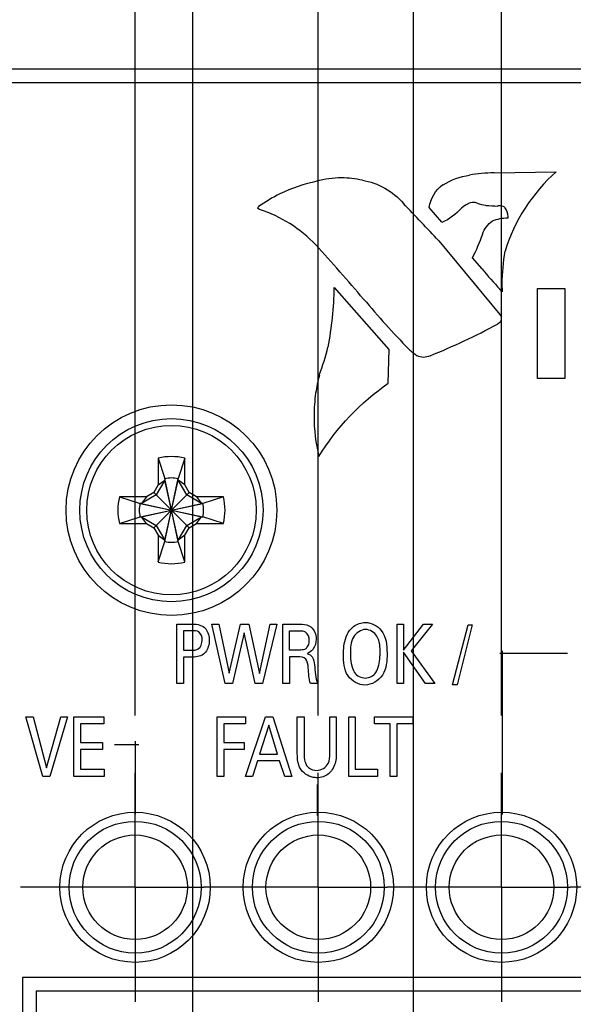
# Model space of a CAD drawing. Header units: inches. Extents: x 0.2 to 16.8, y 0.2 to 10.8.
# Tile 17 of 28: x 8.2 to 8.8, y 7.2 to 8.3. Entities that reach past the tile are written whole.
import ezdxf

# ---------------------------------------------------------------- set-up
doc = ezdxf.new("R2010")
doc.units = ezdxf.units.IN
doc.header["$LTSCALE"] = 0.935
doc.header["$MEASUREMENT"] = 0
doc.linetypes.add('CENTER', pattern=[0.6, 0.375, -0.075, 0.075, -0.075])
doc.layers.get('0').update_dxf_attribs({"linetype": 'CONTINUOUS'})
doc.layers.add('DEFAULT_1', color=7, linetype='CENTER')
doc.layers.add('DIMENSIONS', color=7, linetype='CONTINUOUS')
doc.styles.get("Standard").update_dxf_attribs({"font": 'txt', "width": 0.8})
doc.dimstyles.new('DIMSTYLE_1', dxfattribs={"dimtxt": 0.125, "dimasz": 0.18, "dimexe": 0.125, "dimexo": 0.0625, "dimgap": 0.09, "dimtad": 0, "dimtih": 1, "dimtoh": 1, "dimdec": 3, "dimzin": 4, "dimdsep": 46, "dimtxsty": 'STANDARD', "dimblk": '_FILLED', "dimblk1": '_FILLED', "dimblk2": '_FILLED', "dimcen": 0.09, "dimadec": 0, "dimazin": 0, "dimtp": 0.001, "dimtm": 0.001, "dimtfac": 1, "dimtdec": 3, "dimtofl": 0, "dimtmove": 0, "dimatfit": 3, "dimldrblk": '_FILLED', "dimfxl": 1, "dimtolj": 1, "dimtzin": 4, "dimarcsym": 0})

# ---------------------------------------------------------------- blocks, each defined once
blk = doc.blocks.new('*D13')
at = {"layer": 'DIMENSIONS', "color": 2, "linetype": 'CONTINUOUS'}
blk.add_line((7.8653, 6.8823), (7.8653, 8.865), dxfattribs=at)
at = {"layer": 'DIMENSIONS', "color": 2, "linetype": 'CONTINUOUS', "insert": (7.8028, 8.9275), "char_height": 0.125, "width": 1.325, "attachment_point": 1, "rotation": 90, "line_spacing_factor": 0.9}
blk.add_mtext('2.401{\\Ftxt.shx;\\W1.000000;\\H0.125000; }[60.99]', dxfattribs=at)
blk = doc.blocks.new('_FILLED')
at = {"color": 0, "linetype": 'BYBLOCK'}
blk.add_solid([(0, 0), (-1, 0.1736), (-1, -0.1736)], dxfattribs=at)
blk = doc.blocks.new('*D14')
at = {"layer": 'DIMENSIONS', "color": 2, "linetype": 'CONTINUOUS'}
for p, q in [((8.222, 8.6996), (8.222, 8.865)), ((8.3778, 8.6303), (8.222, 8.6996)), ((8.3778, 6.9878), (8.3778, 8.6303))]:
    blk.add_line(p, q, dxfattribs=at)
at = {"layer": 'DIMENSIONS', "color": 2, "linetype": 'CONTINUOUS', "insert": (8.1595, 8.9275), "char_height": 0.125, "width": 1.325, "attachment_point": 1, "rotation": 90, "line_spacing_factor": 0.9}
blk.add_mtext('1.889{\\Ftxt.shx;\\W1.000000;\\H0.125000; }[47.97]', dxfattribs=at)
blk = doc.blocks.new('*D15')
at = {"layer": 'DIMENSIONS', "color": 2, "linetype": 'CONTINUOUS'}
for p, q in [((8.6187, 7.1441), (8.6187, 8.865)), ((8.7128, 7.1307), (8.6187, 7.1441)), ((8.7128, 6.9878), (8.7128, 7.1307))]:
    blk.add_line(p, q, dxfattribs=at)
at = {"layer": 'DIMENSIONS', "color": 2, "linetype": 'CONTINUOUS', "insert": (8.5562, 8.9275), "char_height": 0.125, "width": 1.325, "attachment_point": 1, "rotation": 90, "line_spacing_factor": 0.9}
blk.add_mtext('1.554{\\Ftxt.shx;\\W1.000000;\\H0.125000; }[39.46]', dxfattribs=at)
blk = doc.blocks.new('*D18')
at = {"layer": 'DIMENSIONS', "color": 2, "linetype": 'CONTINUOUS'}
for p, q in [((8.8143, 8.6997), (8.8143, 8.865)), ((8.7148, 8.6582), (8.8143, 8.6997)), ((8.7148, 7.4963), (8.7148, 8.6582))]:
    blk.add_line(p, q, dxfattribs=at)
at = {"layer": 'DIMENSIONS', "color": 2, "linetype": 'CONTINUOUS', "insert": (8.7518, 8.9275), "char_height": 0.125, "width": 1.325, "attachment_point": 1, "rotation": 90, "line_spacing_factor": 0.9}
blk.add_mtext('1.552{\\Ftxt.shx;\\W1.000000;\\H0.125000; }[39.41]', dxfattribs=at)
blk = doc.blocks.new('*D19')
at = {"layer": 'DIMENSIONS', "color": 2, "linetype": 'CONTINUOUS'}
for p, q in [((8.4233, 8.7035), (8.4233, 8.865)), ((8.5148, 8.6544), (8.4233, 8.7035)), ((8.5148, 7.4963), (8.5148, 8.6544))]:
    blk.add_line(p, q, dxfattribs=at)
at = {"layer": 'DIMENSIONS', "color": 2, "linetype": 'CONTINUOUS', "insert": (8.3608, 8.9275), "char_height": 0.125, "width": 1.325, "attachment_point": 1, "rotation": 90, "line_spacing_factor": 0.9}
blk.add_mtext('1.752{\\Ftxt.shx;\\W1.000000;\\H0.125000; }[44.49]', dxfattribs=at)
blk = doc.blocks.new('*D20')
at = {"layer": 'DIMENSIONS', "color": 2, "linetype": 'CONTINUOUS'}
for p, q in [((8.0501, 8.7049), (8.0501, 8.865)), ((8.3148, 8.5745), (8.0501, 8.7049)), ((8.3148, 7.4963), (8.3148, 8.5745))]:
    blk.add_line(p, q, dxfattribs=at)
at = {"layer": 'DIMENSIONS', "color": 2, "linetype": 'CONTINUOUS', "insert": (7.9876, 8.9275), "char_height": 0.125, "width": 1.325, "attachment_point": 1, "rotation": 90, "line_spacing_factor": 0.9}
blk.add_mtext('1.952{\\Ftxt.shx;\\W1.000000;\\H0.125000; }[49.57]', dxfattribs=at)

msp = doc.modelspace()

# ---------------------------------------------------------------- linework, layer by layer
at = {"color": 7, "linetype": 'CONTINUOUS'}
for p, q in [((10.7593, 8.2021), (7.5733, 8.2021)), ((10.1307, 8.1871), (8.0018, 8.1871)), ((8.34, 7.7773), (8.34, 7.7481)), ((8.34, 7.7773), (8.3473, 7.755)), ((8.3691, 7.7773), (8.3618, 7.755)), ((8.3691, 7.7481), (8.3691, 7.7773)), ((8.3473, 7.7535), (8.3379, 7.7373)), ((8.34, 7.7481), (8.3473, 7.7535)), ((8.3473, 7.6863), (8.3618, 7.755)), ((8.3473, 7.755), (8.3473, 7.7535)), ((8.3618, 7.6863), (8.3473, 7.755)), ((8.3473, 7.6878), (8.3618, 7.7535)), ((8.3618, 7.6878), (8.3473, 7.7535)), ((8.3618, 7.7535), (8.3618, 7.755)), ((8.3712, 7.7373), (8.3618, 7.7535)), ((8.3691, 7.7481), (8.3618, 7.7535)), ((8.34, 7.7481), (8.3352, 7.7399)), ((8.3738, 7.7399), (8.3691, 7.7481)), ((8.2979, 7.7352), (8.3202, 7.7279)), ((8.3271, 7.7352), (8.2979, 7.7352)), ((8.3379, 7.7373), (8.3217, 7.7279)), ((8.3271, 7.7352), (8.3217, 7.7279)), ((8.3352, 7.7399), (8.3271, 7.7352)), ((8.3352, 7.7013), (8.3738, 7.7399)), ((8.3738, 7.7013), (8.3352, 7.7399)), ((8.3874, 7.7279), (8.3712, 7.7373)), ((8.382, 7.7352), (8.3738, 7.7399)), ((8.382, 7.7352), (8.3874, 7.7279)), ((8.4112, 7.7352), (8.382, 7.7352)), ((8.4112, 7.7352), (8.3889, 7.7279)), ((8.3202, 7.7279), (8.3889, 7.7134)), ((8.3202, 7.7134), (8.3889, 7.7279)), ((8.3217, 7.7279), (8.3202, 7.7279)), ((8.3217, 7.7279), (8.3874, 7.7134)), ((8.3217, 7.7134), (8.3874, 7.7279)), ((8.3889, 7.7279), (8.3874, 7.7279)), ((8.2979, 7.7061), (8.3202, 7.7134)), ((8.3202, 7.7134), (8.3217, 7.7134)), ((8.3271, 7.7061), (8.3217, 7.7134)), ((8.3217, 7.7134), (8.3379, 7.704)), ((8.3712, 7.704), (8.3874, 7.7134)), ((8.382, 7.7061), (8.3874, 7.7134)), ((8.3874, 7.7134), (8.3889, 7.7134)), ((8.4112, 7.7061), (8.3889, 7.7134)), ((8.2979, 7.7061), (8.3271, 7.7061)), ((8.3271, 7.7061), (8.3352, 7.7013)), ((8.3352, 7.7013), (8.34, 7.6932)), ((8.3379, 7.704), (8.3473, 7.6878)), ((8.3618, 7.6878), (8.3712, 7.704)), ((8.3691, 7.6932), (8.3738, 7.7013)), ((8.3738, 7.7013), (8.382, 7.7061)), ((8.382, 7.7061), (8.4112, 7.7061)), ((8.34, 7.6932), (8.34, 7.664)), ((8.34, 7.6932), (8.3473, 7.6878)), ((8.3473, 7.6878), (8.3473, 7.6863)), ((8.3691, 7.6932), (8.3618, 7.6878)), ((8.3618, 7.6863), (8.3618, 7.6878)), ((8.3691, 7.664), (8.3691, 7.6932)), ((8.34, 7.664), (8.3473, 7.6863)), ((8.3691, 7.664), (8.3618, 7.6863)), ((8.1918, 7.2102), (8.1918, 6.3902)), ((9.4798, 7.2102), (8.1918, 7.2102)), ((8.2068, 7.1952), (8.2068, 6.4052)), ((9.4648, 7.1952), (8.2068, 7.1952))]:
    msp.add_line(p, q, dxfattribs=at)
at = {"color": 40, "linetype": 'CONTINUOUS'}
for p, q in [((8.7068, 8.0889), (8.7745, 8.09)), ((8.7114, 8.0528), (8.7106, 8.0528)), ((8.6496, 8.0349), (8.6359, 8.0509)), ((8.7219, 8.0395), (8.722, 8.0409)), ((8.6463, 8.0147), (8.7128, 7.9342)), ((8.6936, 7.9841), (8.6831, 7.9962)), ((8.7152, 7.9677), (8.7154, 7.959)), ((8.592, 7.8959), (8.5323, 7.9637)), ((8.7156, 7.959), (8.713, 7.9618)), ((8.7541, 7.8645), (8.7541, 7.9627)), ((8.7541, 7.9627), (8.7837, 7.9627)), ((8.7837, 7.9627), (8.7837, 7.8645)), ((8.7129, 7.9342), (8.7146, 7.9313)), ((8.7144, 7.9298), (8.7141, 7.9267)), ((8.7144, 7.9314), (8.7144, 7.9298)), ((8.5912, 7.8593), (8.592, 7.8959)), ((8.7837, 7.8645), (8.7541, 7.8645)), ((8.3603, 7.5312), (8.3603, 7.5962)), ((8.3603, 7.5962), (8.3777, 7.5962)), ((8.4133, 7.5312), (8.3985, 7.5962)), ((8.3985, 7.5962), (8.4062, 7.5962)), ((8.4062, 7.5962), (8.4175, 7.5427)), ((8.4175, 7.5427), (8.4299, 7.5962)), ((8.4299, 7.5962), (8.4388, 7.5962)), ((8.4388, 7.5962), (8.4506, 7.5422)), ((8.4506, 7.5422), (8.4624, 7.5962)), ((8.4694, 7.5962), (8.454, 7.5312)), ((8.4624, 7.5962), (8.4694, 7.5962)), ((8.4762, 7.5312), (8.4762, 7.5962)), ((8.4762, 7.5962), (8.4947, 7.5962)), ((8.6007, 7.5312), (8.6007, 7.5962)), ((8.6007, 7.5962), (8.6078, 7.5962)), ((8.6078, 7.5677), (8.6295, 7.5962)), ((8.6078, 7.5962), (8.6078, 7.5677)), ((8.6394, 7.5962), (8.6161, 7.5671)), ((8.6295, 7.5962), (8.6394, 7.5962)), ((8.6614, 7.5297), (8.6783, 7.5954)), ((8.6829, 7.5954), (8.6662, 7.5297)), ((8.6783, 7.5954), (8.6829, 7.5954)), ((8.3675, 7.5889), (8.3675, 7.5676)), ((8.3776, 7.5889), (8.3675, 7.5889)), ((8.434, 7.5867), (8.4211, 7.5312)), ((8.446, 7.5312), (8.434, 7.5867)), ((8.4831, 7.5886), (8.4831, 7.5682)), ((8.4945, 7.5886), (8.4831, 7.5886)), ((8.3675, 7.5676), (8.3761, 7.5676)), ((8.3675, 7.5601), (8.3675, 7.5312)), ((8.3759, 7.5601), (8.3675, 7.5601)), ((8.4831, 7.5682), (8.4945, 7.5682)), ((8.4833, 7.5605), (8.4833, 7.5312)), ((8.4924, 7.5605), (8.4833, 7.5605)), ((8.6078, 7.5657), (8.6078, 7.5312)), ((8.6318, 7.5312), (8.6078, 7.5657)), ((8.6161, 7.5671), (8.6419, 7.5312)), ((8.7869, 7.5639), (8.7128, 7.5639)), ((8.7153, 7.5668), (8.7153, 7.3882)), ((8.3675, 7.5312), (8.3603, 7.5312)), ((8.4211, 7.5312), (8.4133, 7.5312)), ((8.454, 7.5312), (8.446, 7.5312)), ((8.4833, 7.5312), (8.4762, 7.5312)), ((8.5138, 7.5312), (8.5061, 7.5312)), ((8.6078, 7.5312), (8.6007, 7.5312)), ((8.6419, 7.5312), (8.6318, 7.5312)), ((8.6662, 7.5297), (8.6614, 7.5297)), ((8.214, 7.4298), (8.1955, 7.4949)), ((8.1955, 7.4949), (8.2035, 7.4949)), ((8.2035, 7.4949), (8.2182, 7.4393)), ((8.2182, 7.4393), (8.2338, 7.4949)), ((8.2411, 7.4949), (8.2219, 7.4298)), ((8.2338, 7.4949), (8.2411, 7.4949)), ((8.248, 7.4298), (8.248, 7.4949)), ((8.248, 7.4949), (8.2806, 7.4949)), ((8.2806, 7.4949), (8.2806, 7.4872)), ((8.4044, 7.4298), (8.4044, 7.4948)), ((8.4044, 7.4948), (8.4354, 7.4948)), ((8.4354, 7.4298), (8.4573, 7.4948)), ((8.4354, 7.4948), (8.4354, 7.4871)), ((8.4573, 7.4948), (8.465, 7.4948)), ((8.465, 7.4948), (8.486, 7.4298)), ((8.4919, 7.4552), (8.4919, 7.4948)), ((8.4919, 7.4948), (8.4992, 7.4948)), ((8.4992, 7.4948), (8.4992, 7.4545)), ((8.5274, 7.4549), (8.5274, 7.4948)), ((8.5274, 7.4948), (8.5344, 7.4948)), ((8.5344, 7.4948), (8.5344, 7.4547)), ((8.548, 7.4298), (8.548, 7.4948)), ((8.548, 7.4948), (8.5551, 7.4948)), ((8.5551, 7.4948), (8.5551, 7.4378)), ((8.576, 7.4871), (8.576, 7.4948)), ((8.576, 7.4948), (8.618, 7.4948)), ((8.618, 7.4948), (8.618, 7.4871)), ((8.2552, 7.4872), (8.2552, 7.4669)), ((8.2806, 7.4872), (8.2552, 7.4872)), ((8.4118, 7.4871), (8.4118, 7.4669)), ((8.4354, 7.4871), (8.4118, 7.4871)), ((8.4608, 7.4859), (8.4507, 7.454)), ((8.4704, 7.454), (8.4608, 7.4859)), ((8.5934, 7.4871), (8.576, 7.4871)), ((8.5934, 7.4298), (8.5934, 7.4871)), ((8.6006, 7.4871), (8.6006, 7.4298)), ((8.618, 7.4871), (8.6006, 7.4871)), ((8.2552, 7.4669), (8.2794, 7.4669)), ((8.2794, 7.4669), (8.2794, 7.4594)), ((8.319, 7.4644), (8.2922, 7.4644)), ((8.3149, 7.4684), (8.3149, 7.3885)), ((8.4118, 7.4669), (8.434, 7.4669)), ((8.434, 7.4669), (8.434, 7.4593)), ((8.2552, 7.4594), (8.2552, 7.4378)), ((8.2794, 7.4594), (8.2552, 7.4594)), ((8.4118, 7.4593), (8.4118, 7.4298)), ((8.434, 7.4593), (8.4118, 7.4593)), ((8.4507, 7.454), (8.4704, 7.454)), ((8.4484, 7.4467), (8.4428, 7.4298)), ((8.4725, 7.4467), (8.4484, 7.4467)), ((8.4782, 7.4298), (8.4725, 7.4467)), ((8.2219, 7.4298), (8.214, 7.4298)), ((8.2812, 7.4298), (8.248, 7.4298)), ((8.2552, 7.4378), (8.2812, 7.4378)), ((8.2812, 7.4378), (8.2812, 7.4298)), ((8.4118, 7.4298), (8.4044, 7.4298)), ((8.4428, 7.4298), (8.4354, 7.4298)), ((8.486, 7.4298), (8.4782, 7.4298)), ((8.5793, 7.4298), (8.548, 7.4298)), ((8.5551, 7.4378), (8.5793, 7.4378)), ((8.5793, 7.4378), (8.5793, 7.4298)), ((8.6006, 7.4298), (8.5934, 7.4298)), ((8.5136, 7.421), (8.5136, 7.3873))]:
    msp.add_line(p, q, dxfattribs=at)
at = {"color": 7, "linetype": 'CONTINUOUS'}
for centre, radius in [((8.3545, 7.7206), 0.115), ((8.3545, 7.7206), 0.1), ((8.3545, 7.7206), 0.0925), ((8.3148, 7.3088), 0.082), ((8.5148, 7.3088), 0.082), ((8.7148, 7.3088), 0.082), ((8.3148, 7.3088), 0.072), ((8.5148, 7.3088), 0.072), ((8.7148, 7.3088), 0.072), ((8.3148, 7.3088), 0.0571), ((8.5148, 7.3088), 0.0571), ((8.7148, 7.3088), 0.0571)]:
    msp.add_circle(centre, radius, dxfattribs=at)
at = {"color": 40, "linetype": 'CONTINUOUS'}
for centre, radius, start, end in [((8.7167, 7.8463), 0.243, 92.3878, 98.7736), ((8.5569, 7.8845), 0.2001, 102.6404, 114.7982), ((8.5401, 7.9786), 0.1048, 90.0615, 105.0221), ((8.54, 7.9791), 0.1043, 77.3054, 89.9845), ((8.5835, 7.8575), 0.2362, 117.9619, 124.5304), ((4.4158, 4.0385), 5.8059, 43.22566, 43.77982), ((8.703, 8.0964), 0.0432, 249.6997, 262.9848), ((8.7129, 8.1991), 0.1465, 264.0449, 269.0955), ((8.4566, 8.109), 0.2531, 333.5299, 339.8859), ((7.3421, 6.9285), 1.5934, 39.9185, 42.7601), ((8.9085, 7.9675), 0.1933, 169.3359, 179.9333), ((9.0186, 8.2477), 0.4185, 219.0626, 223.0936), ((8.1562, 7.97), 0.3761, 349.0618, 359.0516), ((9.3604, 8.6189), 1.0391, 219.9904, 224.0491), ((8.356, 8.5839), 0.7493, 292.0088, 298.2317), ((8.2809, 7.9581), 0.2515, 339.0411, 346.3354), ((8.6592, 7.9452), 0.0668, 227.0142, 236.9995), ((8.7515, 7.8087), 0.2429, 165.8682, 170.6113), ((8.6997, 7.8236), 0.1895, 172.488, 179.9978), ((8.6979, 7.8236), 0.1878, 180.0201, 193.7016)]:
    msp.add_arc(centre, radius, start, end, dxfattribs=at)
at = {"color": 7, "linetype": 'CONTINUOUS'}
for radius, start, end in [(0.0585, 75.5723, 104.4277), (0.0351, 78.0164, 101.9836), (0.0585, 165.5723, 194.4277), (0.0585, 345.5723, 14.4277), (0.0351, 168.0164, 191.9836), (0.0351, 348.0164, 11.9836), (0.0351, 258.0164, 281.9836), (0.0585, 255.5723, 284.4277)]:
    msp.add_arc((8.3545, 7.7206), radius, start, end, dxfattribs=at)
at = {"color": 40, "linetype": 'CONTINUOUS'}
for points in [[(8.651, 8.0758), (8.6595, 8.0814), (8.6697, 8.0851), (8.6798, 8.0862)], [(8.7745, 8.09), (8.7486, 8.0674), (8.7285, 8.0362), (8.7187, 8.0033)], [(8.5629, 8.0809), (8.5798, 8.0782), (8.5966, 8.0687), (8.6077, 8.0556)], [(8.6359, 8.0509), (8.6369, 8.0606), (8.6428, 8.0705), (8.6508, 8.0761)], [(8.6782, 8.0549), (8.6756, 8.0539), (8.6732, 8.0523), (8.6711, 8.0505)], [(8.6842, 8.0565), (8.6821, 8.0565), (8.68, 8.056), (8.6781, 8.055)], [(8.688, 8.0559), (8.6867, 8.0563), (8.6854, 8.0565), (8.6842, 8.0565)], [(8.7182, 8.0514), (8.7161, 8.0523), (8.7137, 8.0528), (8.7114, 8.0528)], [(8.4489, 8.0506), (8.4489, 8.0512), (8.4493, 8.0518), (8.4498, 8.0521)], [(8.4505, 8.0489), (8.4497, 8.0489), (8.4489, 8.0498), (8.4489, 8.0506)], [(8.512, 8.0102), (8.4955, 8.0279), (8.4736, 8.0416), (8.4505, 8.0489)], [(8.6711, 8.0504), (8.6652, 8.0438), (8.6578, 8.0383), (8.6497, 8.0347)], [(8.722, 8.0409), (8.722, 8.0445), (8.7205, 8.0484), (8.7182, 8.0512)], [(8.6941, 8.022), (8.6958, 8.0277), (8.6999, 8.0331), (8.7049, 8.0364)], [(8.7049, 8.0365), (8.7101, 8.0386), (8.7159, 8.0397), (8.7216, 8.0397)], [(8.7143, 7.9266), (8.7131, 7.9255), (8.7118, 7.9245), (8.7104, 7.9237)], [(8.6297, 7.8874), (8.6273, 7.8874), (8.6249, 7.888), (8.6228, 7.8891)], [(8.6369, 7.8892), (8.6347, 7.888), (8.6322, 7.8874), (8.6297, 7.8874)], [(8.5154, 7.7792), (8.5346, 7.8105), (8.5609, 7.8383), (8.5911, 7.8592)], [(8.3777, 7.5962), (8.3828, 7.5962), (8.3889, 7.595), (8.3919, 7.591)], [(8.3919, 7.591), (8.3946, 7.5875), (8.3958, 7.5827), (8.3958, 7.5783)], [(8.5067, 7.5931), (8.5105, 7.5901), (8.5125, 7.5847), (8.5125, 7.5799)], [(8.5125, 7.5799), (8.5125, 7.5758), (8.5113, 7.5715), (8.5088, 7.5684)], [(8.3958, 7.5783), (8.3958, 7.5739), (8.3944, 7.5691), (8.3917, 7.5657)], [(8.5088, 7.5684), (8.5072, 7.5664), (8.505, 7.5649), (8.5027, 7.5641)], [(8.5498, 7.5638), (8.5498, 7.5567), (8.5506, 7.5491), (8.5544, 7.5432)], [(8.5061, 7.5312), (8.5046, 7.5367), (8.5043, 7.5426), (8.5038, 7.5484)], [(8.5106, 7.5516), (8.5112, 7.5447), (8.512, 7.5378), (8.5138, 7.5312)], [(8.5544, 7.5432), (8.5568, 7.5396), (8.5616, 7.5373), (8.566, 7.5373)], [(8.566, 7.5373), (8.5703, 7.5373), (8.5751, 7.5396), (8.5775, 7.5432)]]:
    msp.add_open_spline(points, degree=3, dxfattribs=at)
for points, knots in [([(8.4947, 7.5962), (8.4956, 7.5962), (8.4997, 7.5962), (8.5041, 7.5952), (8.5067, 7.5931)], [0, 0, 0, 0, 0.197932, 1, 1, 1, 1]), ([(8.5489, 7.5892), (8.5502, 7.5908), (8.5548, 7.5957), (8.5617, 7.5979), (8.5663, 7.5979)], [0, 0, 0, 0, 0.310712, 1, 1, 1, 1]), ([(8.5664, 7.5903), (8.5612, 7.5903), (8.5498, 7.5822), (8.5498, 7.57), (8.5498, 7.5638)], [0, 0, 0, 0, 0.456497, 1, 1, 1, 1]), ([(8.5663, 7.5979), (8.5727, 7.5979), (8.5884, 7.5897), (8.5898, 7.5729), (8.5898, 7.5643)], [0, 0, 0, 0, 0.425498, 1, 1, 1, 1]), ([(8.5822, 7.5644), (8.5822, 7.5707), (8.5823, 7.5827), (8.5712, 7.5903), (8.5664, 7.5903)], [0, 0, 0, 0, 0.566314, 1, 1, 1, 1]), ([(8.3881, 7.5787), (8.3881, 7.5819), (8.3861, 7.5887), (8.3799, 7.5889), (8.3776, 7.5889)], [0, 0, 0, 0, 0.588459, 1, 1, 1, 1]), ([(8.5049, 7.5781), (8.5049, 7.5814), (8.5028, 7.5881), (8.4967, 7.5886), (8.4945, 7.5886)], [0, 0, 0, 0, 0.611661, 1, 1, 1, 1]), ([(8.5422, 7.5632), (8.5422, 7.5653), (8.5426, 7.5742), (8.5448, 7.5836), (8.5489, 7.5892)], [0, 0, 0, 0, 0.226074, 1, 1, 1, 1]), ([(8.3761, 7.5676), (8.3787, 7.5676), (8.3856, 7.5679), (8.3881, 7.5752), (8.3881, 7.5787)], [0, 0, 0, 0, 0.432781, 1, 1, 1, 1]), ([(8.4945, 7.5682), (8.4949, 7.5682), (8.4972, 7.5682), (8.4998, 7.5684), (8.5014, 7.5696)], [0, 0, 0, 0, 0.16109, 1, 1, 1, 1]), ([(8.5014, 7.5696), (8.5017, 7.5699), (8.5041, 7.572), (8.5049, 7.5754), (8.5049, 7.5781)], [0, 0, 0, 0, 0.140101, 1, 1, 1, 1]), ([(8.3917, 7.5657), (8.391, 7.5648), (8.387, 7.5606), (8.3805, 7.5601), (8.3759, 7.5601)], [0, 0, 0, 0, 0.191055, 1, 1, 1, 1]), ([(8.5038, 7.5484), (8.5035, 7.5517), (8.503, 7.5594), (8.4954, 7.5605), (8.4924, 7.5605)], [0, 0, 0, 0, 0.526457, 1, 1, 1, 1]), ([(8.5027, 7.5641), (8.5048, 7.5634), (8.5097, 7.5603), (8.5103, 7.5546), (8.5106, 7.5516)], [0, 0, 0, 0, 0.428338, 1, 1, 1, 1]), ([(8.5657, 7.5296), (8.5587, 7.5296), (8.543, 7.5388), (8.5422, 7.5552), (8.5422, 7.5632)], [0, 0, 0, 0, 0.466179, 1, 1, 1, 1]), ([(8.5898, 7.5643), (8.5898, 7.5562), (8.5889, 7.5395), (8.573, 7.5296), (8.5657, 7.5296)], [0, 0, 0, 0, 0.527049, 1, 1, 1, 1]), ([(8.5775, 7.5432), (8.5807, 7.5481), (8.5819, 7.5558), (8.5822, 7.563), (8.5822, 7.5644)], [0, 0, 0, 0, 0.804297, 1, 1, 1, 1]), ([(8.495, 7.4388), (8.4945, 7.4396), (8.4921, 7.4446), (8.4919, 7.4505), (8.4919, 7.4552)], [0, 0, 0, 0, 0.158877, 1, 1, 1, 1]), ([(8.4992, 7.4545), (8.4992, 7.453), (8.4993, 7.4491), (8.5002, 7.445), (8.5015, 7.4428)], [0, 0, 0, 0, 0.37402, 1, 1, 1, 1]), ([(8.5134, 7.4364), (8.5181, 7.4364), (8.5274, 7.4421), (8.5274, 7.4512), (8.5274, 7.4549)], [0, 0, 0, 0, 0.563986, 1, 1, 1, 1]), ([(8.5344, 7.4547), (8.5344, 7.4536), (8.5343, 7.4477), (8.5328, 7.4415), (8.5301, 7.4374)], [0, 0, 0, 0, 0.182859, 1, 1, 1, 1]), ([(8.5015, 7.4428), (8.5022, 7.4416), (8.5051, 7.4379), (8.5101, 7.4364), (8.5134, 7.4364)], [0, 0, 0, 0, 0.305414, 1, 1, 1, 1]), ([(8.5134, 7.4284), (8.5119, 7.4284), (8.5048, 7.429), (8.4978, 7.4337), (8.495, 7.4388)], [0, 0, 0, 0, 0.198595, 1, 1, 1, 1]), ([(8.5301, 7.4374), (8.529, 7.4356), (8.5246, 7.4306), (8.5178, 7.4284), (8.5134, 7.4284)], [0, 0, 0, 0, 0.326361, 1, 1, 1, 1])]:
    msp.add_open_spline(points, degree=3, knots=knots, dxfattribs=at)
at = {"layer": 'DEFAULT_1', "color": 7, "linetype": 'CENTER'}
for p, q in [((8.3148, 7.3088), (8.3148, 7.4338)), ((8.5148, 7.3088), (8.5148, 7.4338)), ((8.7148, 7.3088), (8.7148, 7.4338)), ((8.3148, 7.3088), (8.1898, 7.3088)), ((8.3148, 7.3088), (8.3148, 7.1838)), ((8.3148, 7.3088), (8.3898, 7.3088)), ((8.5148, 7.3088), (8.3898, 7.3088)), ((8.5148, 7.3088), (8.5148, 7.1838)), ((8.5148, 7.3088), (8.5898, 7.3088)), ((8.7148, 7.3088), (8.5898, 7.3088)), ((8.7148, 7.3088), (8.7148, 7.1838)), ((8.7148, 7.3088), (8.7898, 7.3088)), ((8.9148, 7.3088), (8.7898, 7.3088))]:
    msp.add_line(p, q, dxfattribs=at)

# ---------------------------------------------------------------- dimensions: what is measured, and where the dimension line sits
at = {"layer": 'DIMENSIONS', "color": 2, "linetype": 'CONTINUOUS'}
for feature_location, offset, dtype, origin, picture, middle in [((7.8653, 6.8823), (0, 1.9826), 1, (10.2663, 6.8198), '*D13', (7.8653, 9.59)), ((8.3147753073, 7.4963416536), (-0.2647017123, 1.3686215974), 0, (10.2662753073, 7.4338416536), '*D20', (8.050073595, 9.589963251)), ((8.3777753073, 6.9877967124), (-0.1557669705, 1.8771665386), 0, (10.2662753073, 6.9252967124), '*D14', (8.2220083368, 9.589963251)), ((8.5147753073, 7.4963416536), (-0.0914934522, 1.3686215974), 0, (10.2662753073, 7.4338416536), '*D19', (8.4232818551, 9.589963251)), ((8.7127753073, 6.9877967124), (-0.0940521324, 1.8771665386), 0, (10.2662753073, 6.9252967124), '*D15', (8.6187231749, 9.589963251)), ((8.7147753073, 7.4963416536), (0.0995100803, 1.3686215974), 0, (10.2662753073, 7.4338416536), '*D18', (8.8142853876, 9.589963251))]:
    dim = msp.add_ordinate_dim(feature_location=feature_location, offset=offset, dtype=dtype, origin=origin, dimstyle='DIMSTYLE_1', override={"dimtad": 1, "dimtih": 0, "dimtoh": 0}, dxfattribs=at)
    dim.commit()
    dim.dimension.update_dxf_attribs({"geometry": picture, "text_midpoint": middle})

doc.saveas('drawing.dxf')
